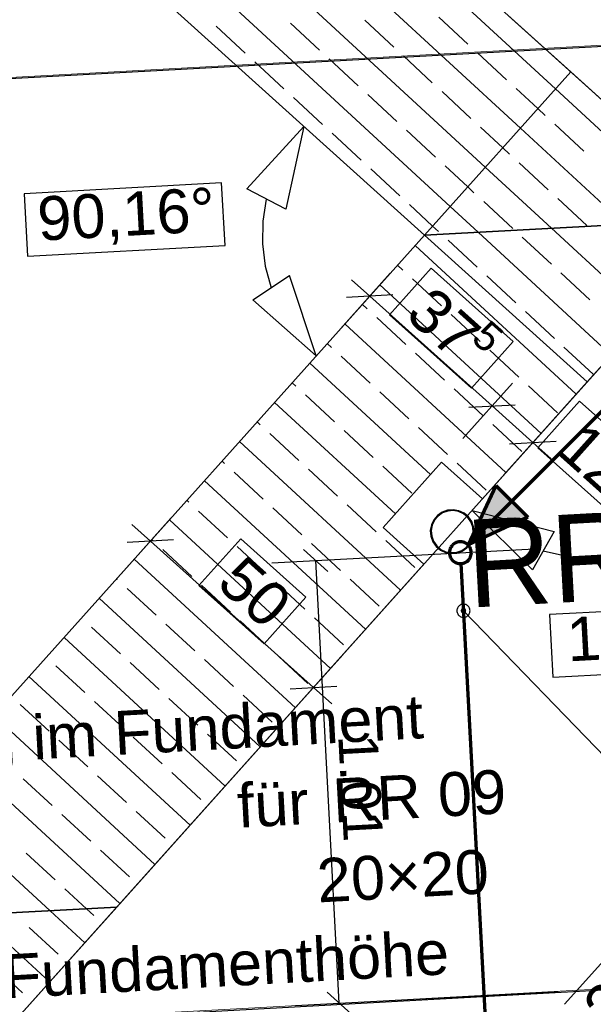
# Model space of a CAD drawing. Extents: x -779 to 790, y -208 to 633.
# Tile 116 of 232: x 170 to 196, y 132 to 177. Entities that reach past the tile are written whole.
import ezdxf
from ezdxf.lldxf.tags import DXFTag

# ---------------------------------------------------------------- set-up
doc = ezdxf.new("R2010")
doc.units = 0
doc.layers.get('0').update_dxf_attribs({"lineweight": 25})
for name, color, linetype, lineweight, true_color in [('01 Allgemein Bemaßung', 7, 'Continuous', 25, 0x848484), ('01AFU Allgemein Bemaßung-A07F5V4RWF', 7, 'Continuous', 25, 0x848484), ('02 Raster Bemaßung', 7, 'Continuous', 25, 0x848484), ('02 Raster Gebäude-A07F5V4QWF', 7, 'Continuous', 25, 0x848484), ('20 Bodenplatte-A07F5V4PWF', 7, 'Continuous', 25, 0x848484), ('20 Fallrohre', 9, 'Continuous', 25, 0x808080), ('20 Fallrohre - Beschriftung', 9, 'Continuous', 25, 0x808080), ('20 Fundament-A07F5V4OWF', 7, 'Continuous', 25, 0x848484), ('20 Magerbeton Bohrungen', 7, 'Continuous', 25, 0x848484), ('S_Mass', 150, 'Continuous', 25, 0x007fff), ('S_Regenwasser_Grundleitung', 7, 'Continuous', 70, 0x0080ff)]:
    doc.layers.add(name, color=color, linetype=linetype, lineweight=lineweight, true_color=true_color)
doc.layers.add('02 Raster Gebäude-A07F5V53WF', color=7, linetype='Continuous', lineweight=13)
doc.styles.get("Standard").update_dxf_attribs({"font": 'arial.ttf'})
tags = doc.linetypes.add('Raster-A07F5V4TWF', pattern=[0.2, 0.1, -0.05, 0, -0.05]).pattern_tags.tags
tags[10:11] = [DXFTag(74, 4), DXFTag(75, 0), DXFTag(340, '0'), DXFTag(46, 1.0), DXFTag(50, 0.0), DXFTag(44, 0.0), DXFTag(45, 0.0)]
tags[8:9] = [DXFTag(74, 4), DXFTag(75, 0), DXFTag(340, '0'), DXFTag(46, 1.0), DXFTag(50, 0.0), DXFTag(44, 0.0), DXFTag(45, 0.0)]
tags[6:7] = [DXFTag(74, 4), DXFTag(75, 0), DXFTag(340, '0'), DXFTag(46, 1.0), DXFTag(50, 0.0), DXFTag(44, 0.0), DXFTag(45, 0.0)]
tags[4:5] = [DXFTag(74, 4), DXFTag(75, 0), DXFTag(340, '0'), DXFTag(46, 1.0), DXFTag(50, 0.0), DXFTag(44, 0.0), DXFTag(45, 0.0)]
tags = doc.linetypes.add('Raster-A07F5V57WF', pattern=[0.2, 0.1, -0.05, 0, -0.05]).pattern_tags.tags
tags[10:11] = [DXFTag(74, 4), DXFTag(75, 0), DXFTag(340, '0'), DXFTag(46, 1.0), DXFTag(50, 0.0), DXFTag(44, 0.0), DXFTag(45, 0.0)]
tags[8:9] = [DXFTag(74, 4), DXFTag(75, 0), DXFTag(340, '0'), DXFTag(46, 1.0), DXFTag(50, 0.0), DXFTag(44, 0.0), DXFTag(45, 0.0)]
tags[6:7] = [DXFTag(74, 4), DXFTag(75, 0), DXFTag(340, '0'), DXFTag(46, 1.0), DXFTag(50, 0.0), DXFTag(44, 0.0), DXFTag(45, 0.0)]
tags[4:5] = [DXFTag(74, 4), DXFTag(75, 0), DXFTag(340, '0'), DXFTag(46, 1.0), DXFTag(50, 0.0), DXFTag(44, 0.0), DXFTag(45, 0.0)]
tags = doc.linetypes.add('Wipeout_Contour-A07F5V4SWF', pattern=[1, 0, -1]).pattern_tags.tags
tags[6:7] = [DXFTag(74, 4), DXFTag(75, 0), DXFTag(340, '0'), DXFTag(46, 1.0), DXFTag(50, 0.0), DXFTag(44, 0.0), DXFTag(45, 0.0)]
tags[4:5] = [DXFTag(74, 4), DXFTag(75, 0), DXFTag(340, '0'), DXFTag(46, 1.0), DXFTag(50, 0.0), DXFTag(44, 0.0), DXFTag(45, 0.0)]

# ---------------------------------------------------------------- blocks, each defined once
blk = doc.blocks.new('Referenz-A07F5V4VWF', base_point=(-401.415, -176.34))
at = {"color": 0, "linetype": 'ByBlock', "lineweight": -2, "ltscale": 12.5}
for p, q in [((194.839, 174.571), (163.017, 203.246)), ((199.316, 170.538), (163.022, 203.242)), ((202.269, 167.876), (163.022, 203.242)), ((159.81, 192.673), (188.164, 167.123)), ((194.839, 174.571), (188.164, 167.123)), ((188.164, 167.123), (194.839, 174.571)), ((202.269, 167.876), (194.839, 174.571)), ((202.269, 167.876), (188.164, 167.123)), ((188.164, 167.123), (202.269, 167.876)), ((190.808, 155.088), (202.269, 167.876)), ((195.594, 160.428), (202.269, 167.876)), ((188.164, 167.123), (159.993, 135.688)), ((188.164, 167.123), (195.594, 160.428)), ((195.594, 160.428), (188.164, 167.123)), ((164.676, 125.928), (196.148, 161.046)), ((190.808, 155.088), (195.594, 160.428)), ((186.276, 153.777), (188.946, 156.757)), ((186.276, 153.777), (188.946, 156.757)), ((188.946, 156.757), (190.808, 155.088)), ((188.946, 156.757), (190.808, 155.088)), ((188.138, 152.109), (186.276, 153.777)), ((188.138, 152.109), (186.276, 153.777)), ((164.676, 125.928), (188.138, 152.109)), ((174.115, 136.461), (188.138, 152.109)), ((159.993, 135.688), (174.115, 136.461)), ((174.115, 136.461), (159.993, 135.688)), ((164.676, 125.928), (174.115, 136.461))]:
    blk.add_line(p, q, dxfattribs=at)
at = {"layer": '01AFU Allgemein Bemaßung-A07F5V4RWF', "color": 0, "lineweight": -2}
for p, q in [((186.602, 165.38), (184.328, 162.843)), ((185.663, 164.332), (184.825, 165.083)), ((186.722, 164.39), (184.604, 164.274)), ((191.249, 159.326), (185.663, 164.332)), ((192.188, 160.374), (189.914, 157.837)), ((190.19, 159.268), (192.308, 159.384)), ((193.111, 157.657), (191.249, 159.326)), ((194.05, 158.705), (191.776, 156.168)), ((192.052, 157.6), (194.17, 157.715)), ((193.949, 156.907), (193.111, 157.657)), ((174.316, 151.67), (176.589, 154.207)), ((174.813, 153.911), (175.651, 153.16)), ((176.71, 153.218), (174.591, 153.102)), ((175.651, 153.16), (183.099, 146.485)), ((182.16, 145.438), (184.434, 147.975)), ((182.039, 146.427), (184.158, 146.543)), ((183.099, 146.485), (183.937, 145.734))]:
    blk.add_line(p, q, dxfattribs=at)
at = {"layer": '01AFU Allgemein Bemaßung-A07F5V4RWF', "color": 0, "linetype": 'Wipeout_Contour-A07F5V4SWF', "lineweight": -2, "ltscale": 1.625}
for p, q in [((188.475, 165.611), (186.568, 163.483)), ((192.213, 162.261), (188.475, 165.611)), ((186.568, 163.483), (190.306, 160.133)), ((190.306, 160.133), (192.213, 162.261)), ((195.239, 159.55), (193.331, 157.422)), ((198.977, 156.199), (195.239, 159.55)), ((193.331, 157.422), (197.07, 154.071)), ((179.778, 153.26), (177.871, 151.132)), ((182.747, 150.599), (179.778, 153.26)), ((177.871, 151.132), (180.84, 148.471)), ((180.84, 148.471), (182.747, 150.599)), ((199.47, 137.512), (194.554, 132.025))]:
    blk.add_line(p, q, dxfattribs=at)
at = {"layer": '02 Raster Bemaßung', "color": 0, "lineweight": -2}
for p, q in [((182.664, 172.08), (180.057, 169.227)), ((182.664, 172.08), (181.833, 168.306)), ((181.833, 168.306), (180.057, 169.227)), ((180.945, 168.767), (180.787, 167.754)), ((180.787, 167.754), (180.771, 166.729)), ((180.771, 166.729), (180.896, 165.711)), ((180.896, 165.711), (181.161, 164.721)), ((180.327, 164.168), (181.995, 165.273)), ((183.223, 161.609), (181.995, 165.273)), ((183.223, 161.609), (180.327, 164.168)), ((190.336, 154.561), (194.077, 153.594)), ((190.336, 154.561), (193.092, 151.853)), ((194.077, 153.594), (193.092, 151.853)), ((193.585, 152.723), (194.733, 152.453)), ((194.733, 152.453), (195.908, 152.341))]:
    blk.add_line(p, q, dxfattribs=at)
at = {"layer": '02 Raster Bemaßung', "color": 0, "linetype": 'Wipeout_Contour-A07F5V4SWF', "lineweight": -2, "ltscale": 1.625}
for p, q in [((178.903, 169.505), (169.888, 169.012)), ((179.059, 166.652), (178.903, 169.505)), ((169.888, 169.012), (170.044, 166.159)), ((170.044, 166.159), (179.059, 166.652)), ((204.446, 150.384), (193.868, 149.805)), ((193.868, 149.805), (194.024, 146.952)), ((194.024, 146.952), (204.602, 147.531))]:
    blk.add_line(p, q, dxfattribs=at)
at = {"layer": '02 Raster Gebäude-A07F5V4QWF', "color": 0, "linetype": 'Raster-A07F5V4TWF', "lineweight": -2, "ltscale": 187.5}
for p, q in [((451.144, 189.676), (-78.952, 160.671)), ((448.25, 146.453), (-76.602, 117.734))]:
    blk.add_line(p, q, dxfattribs=at)
at = {"layer": '20 Bodenplatte-A07F5V4PWF', "color": 0, "lineweight": -2}
for p, q in [((202.269, 167.876), (163.022, 203.242)), ((190.808, 155.088), (202.269, 167.876)), ((186.276, 153.777), (188.946, 156.757)), ((188.946, 156.757), (190.808, 155.088)), ((188.138, 152.109), (186.276, 153.777)), ((164.676, 125.928), (188.138, 152.109))]:
    blk.add_line(p, q, dxfattribs=at)
at = {"layer": '20 Fundament-A07F5V4OWF', "color": 0, "lineweight": -2}
for p, q in [((202.269, 167.876), (163.017, 203.246)), ((194.142, 173.793), (162.838, 202.659)), ((192.539, 172.005), (162.065, 200.107)), ((190.937, 170.218), (161.291, 197.555)), ((189.335, 168.43), (160.517, 195.004)), ((159.81, 192.673), (188.164, 167.123)), ((190.15, 175.842), (188.826, 177.062)), ((179.974, 175.429), (178.651, 176.65)), ((183.366, 175.567), (182.043, 176.787)), ((186.758, 175.704), (185.434, 176.925)), ((188.522, 174.077), (187.199, 175.297)), ((191.914, 174.214), (190.591, 175.435)), ((181.739, 173.802), (180.416, 175.023)), ((185.131, 173.94), (183.807, 175.16)), ((186.895, 172.312), (185.572, 173.533)), ((190.287, 172.45), (188.964, 173.67)), ((193.341, 172.899), (192.355, 173.808)), ((200.652, 167.79), (194.142, 173.793)), ((183.504, 172.175), (182.18, 173.395)), ((193.679, 172.587), (193.341, 172.899)), ((195.443, 170.96), (194.12, 172.18)), ((185.268, 170.548), (183.945, 171.768)), ((188.66, 170.685), (187.336, 171.906)), ((191.738, 171.111), (190.728, 172.043)), ((197.304, 167.611), (192.539, 172.005)), ((192.052, 170.823), (191.738, 171.111)), ((190.136, 169.324), (189.101, 170.278)), ((193.816, 169.195), (192.493, 170.416)), ((187.033, 168.921), (185.709, 170.141)), ((193.957, 167.433), (190.937, 170.218)), ((190.424, 169.058), (190.136, 169.324)), ((188.534, 167.536), (187.474, 168.514)), ((192.189, 167.431), (190.866, 168.651)), ((195.581, 167.568), (194.257, 168.789)), ((190.61, 167.254), (189.335, 168.43)), ((202.269, 167.876), (195.594, 160.428)), ((188.797, 167.293), (188.534, 167.536)), ((196.688, 161.649), (190.61, 167.254)), ((198.291, 163.437), (193.957, 167.433)), ((188.164, 167.123), (159.993, 135.688)), ((190.562, 165.666), (189.238, 166.887)), ((193.954, 165.804), (192.63, 167.024)), ((195.086, 159.862), (187.733, 166.642)), ((187.17, 165.529), (186.932, 165.748)), ((195.718, 164.176), (194.395, 165.397)), ((188.935, 163.902), (187.611, 165.122)), ((192.326, 164.039), (191.003, 165.259)), ((193.484, 158.074), (186.131, 164.854)), ((185.543, 163.764), (185.33, 163.961)), ((194.091, 162.412), (192.768, 163.632)), ((187.308, 162.137), (185.984, 163.357)), ((190.699, 162.274), (189.376, 163.495)), ((191.882, 156.286), (184.529, 163.067)), ((183.916, 162), (183.728, 162.173)), ((192.464, 160.647), (191.14, 161.868)), ((195.856, 160.785), (194.532, 162.005)), ((185.68, 160.372), (184.357, 161.593)), ((189.072, 160.51), (187.749, 161.73)), ((188.442, 156.194), (182.927, 161.279)), ((182.289, 160.235), (182.126, 160.385)), ((190.808, 155.088), (195.594, 160.428)), ((187.445, 158.745), (186.122, 159.966)), ((190.837, 158.883), (189.513, 160.103)), ((194.229, 159.02), (192.905, 160.24)), ((186.84, 154.406), (181.325, 159.491)), ((184.053, 158.608), (182.73, 159.828)), ((180.661, 158.47), (180.524, 158.597)), ((185.818, 156.981), (184.494, 158.201)), ((189.21, 157.118), (187.886, 158.338)), ((192.601, 157.256), (191.278, 158.476)), ((187.076, 150.923), (179.723, 157.704)), ((182.426, 156.843), (181.103, 158.064)), ((179.034, 156.706), (178.922, 156.81)), ((184.191, 155.216), (182.867, 156.436)), ((187.582, 155.354), (186.259, 156.574)), ((186.276, 153.777), (188.946, 156.757)), ((188.946, 156.757), (190.808, 155.088)), ((190.974, 155.491), (189.651, 156.711)), ((185.474, 149.135), (178.12, 155.916)), ((180.799, 155.079), (179.475, 156.299)), ((177.407, 154.941), (177.319, 155.022)), ((182.563, 153.452), (181.24, 154.672)), ((185.955, 153.589), (184.632, 154.809)), ((183.872, 147.348), (176.518, 154.128)), ((179.172, 153.314), (177.848, 154.534)), ((188.138, 152.109), (186.276, 153.777)), ((175.78, 153.177), (175.717, 153.234)), ((177.544, 151.549), (176.221, 152.77)), ((180.936, 151.687), (179.613, 152.907)), ((184.328, 151.824), (183.005, 153.045)), ((187.72, 151.962), (186.396, 153.182)), ((182.269, 145.56), (174.916, 152.341)), ((164.676, 125.928), (188.138, 152.109)), ((174.153, 151.412), (174.115, 151.447)), ((186.093, 150.197), (184.769, 151.418)), ((175.917, 149.785), (174.594, 151.005)), ((179.309, 149.922), (177.986, 151.143)), ((182.701, 150.06), (181.377, 151.28)), ((180.667, 143.772), (173.314, 150.553)), ((172.526, 149.647), (172.513, 149.659)), ((184.465, 148.433), (183.142, 149.653)), ((174.29, 148.02), (172.967, 149.241)), ((177.682, 148.158), (176.358, 149.378)), ((181.074, 148.295), (179.75, 149.516)), ((179.065, 141.985), (171.712, 148.765)), ((182.838, 146.668), (181.515, 147.888)), ((172.663, 146.256), (171.339, 147.476)), ((176.055, 146.393), (174.731, 147.614)), ((179.446, 146.531), (178.123, 147.751)), ((177.463, 140.197), (170.11, 146.977)), ((181.211, 144.903), (179.888, 146.124)), ((171.036, 144.491), (169.712, 145.712)), ((174.428, 144.629), (173.104, 145.849)), ((177.819, 144.766), (176.496, 145.986)), ((175.861, 138.409), (168.508, 145.19)), ((176.192, 143.001), (174.869, 144.222)), ((179.584, 143.139), (178.26, 144.359)), ((172.8, 142.864), (171.477, 144.084)), ((174.259, 136.621), (166.906, 143.402)), ((174.565, 141.237), (173.242, 142.457)), ((177.957, 141.374), (176.633, 142.595)), ((171.173, 141.099), (169.85, 142.32)), ((171.072, 136.295), (165.304, 141.614)), ((172.938, 139.472), (171.614, 140.693)), ((176.33, 139.61), (175.006, 140.83)), ((171.311, 137.708), (169.987, 138.928)), ((174.702, 137.845), (173.379, 139.065)), ((172.744, 136.386), (171.752, 137.301)), ((172.657, 134.834), (171.072, 136.295)), ((173.075, 136.08), (172.744, 136.386)), ((171.055, 133.046), (167.73, 136.112)), ((171.448, 134.316), (170.125, 135.536)), ((169.821, 132.551), (168.497, 133.772))]:
    blk.add_line(p, q, dxfattribs=at)
at = {"layer": '20 Magerbeton Bohrungen', "color": 0, "lineweight": -2}
for p, q in [((199.316, 170.538), (163.022, 203.242)), ((164.676, 125.928), (196.148, 161.046))]:
    blk.add_line(p, q, dxfattribs=at)
at = {"layer": '01 Allgemein Bemaßung', "color": 0, "linetype": 'ByBlock', "lineweight": -2, "ltscale": 0.21125, "char_height": 2.00026, "attachment_point": 1, "rotation": 3.132}
for s, insert in [('{\\fArial;Aussparrung im Fundament}', (153.626, 144.284)), ('{\\fArial;RR 09}', (183.92, 142.315)), ('{\\fArial;für}', (179.56, 142.077)), ('{\\fArial;20×20}', (183.201, 138.668)), ('{\\fArial;H = Fundamenthöhe}', (163.708, 134.008))]:
    blk.add_mtext(s, dxfattribs=dict(at, insert=insert))
at = {"layer": '01AFU Allgemein Bemaßung-A07F5V4RWF', "color": 0, "linetype": 'ByBlock', "lineweight": -2, "ltscale": 1.625, "attachment_point": 1}
for s, insert, char_height, rotation in [('{\\fArial;37}', (188.561, 164.891), 2.00026, 318.1338), ('{\\fArial;5}', (191.119, 163.324), 1.32017, 318.1338), ('{\\fArial;12}', (195.465, 158.705), 2.00026, 318.1338), ('{\\fArial;50}', (179.942, 152.626), 2.00026, 318.1338), ('{\\fArial;2,81}', (195.249, 132.08), 2.00026, 48.1338)]:
    blk.add_mtext(s, dxfattribs=dict(at, insert=insert, char_height=char_height, rotation=rotation))
at = {"layer": '02 Raster Bemaßung', "color": 0, "linetype": 'ByBlock', "lineweight": -2, "ltscale": 1.625, "char_height": 2.00026, "attachment_point": 1, "rotation": 3.132}
for s, insert in [('{\\fArial;90,16°}', (170.442, 168.863)), ('{\\fArial;111,65°}', (194.61, 149.667))]:
    blk.add_mtext(s, dxfattribs=dict(at, insert=insert))
blk = doc.blocks.new('Referenz-A07F5V59WF', base_point=(-759.499, -206.186))
at = {"layer": '02 Raster Gebäude-A07F5V53WF', "color": 0, "linetype": 'Raster-A07F5V57WF', "ltscale": 117.000008}
for p, q in [((451.033, 189.73), (-288.356, 149.263)), ((448.141, 146.515), (-286.611, 106.301))]:
    blk.add_line(p, q, dxfattribs=at)
at = {"layer": '20 Fallrohre', "color": 0, "linetype": 'Continuous', "lineweight": -2, "ltscale": 225.000015}
for p, q in [((189.216, 154.569), (188.97, 154.48)), ((189.476, 154.591), (189.216, 154.569)), ((189.474, 154.551), (189.224, 154.53)), ((189.721, 154.507), (189.474, 154.551)), ((189.733, 154.545), (189.476, 154.591)), ((189.969, 154.434), (189.733, 154.545)), ((188.588, 154.132), (188.477, 153.896)), ((188.621, 154.11), (188.515, 153.884)), ((188.756, 154.331), (188.588, 154.132)), ((188.783, 154.302), (188.621, 154.11)), ((188.97, 154.48), (188.756, 154.331)), ((188.989, 154.445), (188.783, 154.302)), ((189.224, 154.53), (188.989, 154.445)), ((189.948, 154.4), (189.721, 154.507)), ((190.139, 154.238), (189.948, 154.4)), ((190.169, 154.265), (189.969, 154.434)), ((190.282, 154.033), (190.139, 154.238)), ((190.318, 154.051), (190.169, 154.265)), ((188.477, 153.896), (188.43, 153.639)), ((188.515, 153.884), (188.47, 153.637)), ((190.367, 153.797), (190.282, 154.033)), ((190.406, 153.805), (190.318, 154.051)), ((190.388, 153.547), (190.367, 153.797)), ((190.428, 153.545), (190.406, 153.805)), ((188.43, 153.639), (188.452, 153.379)), ((188.452, 153.379), (188.541, 153.133)), ((188.47, 153.637), (188.492, 153.387)), ((188.492, 153.387), (188.576, 153.151)), ((190.237, 153.074), (190.344, 153.301)), ((190.271, 153.052), (190.382, 153.288)), ((190.344, 153.301), (190.388, 153.547)), ((190.382, 153.288), (190.428, 153.545)), ((188.541, 153.133), (188.69, 152.919)), ((188.576, 153.151), (188.72, 152.946)), ((188.69, 152.919), (188.889, 152.75)), ((188.72, 152.946), (188.911, 152.784)), ((188.889, 152.75), (189.126, 152.639)), ((188.911, 152.784), (189.138, 152.677)), ((189.87, 152.739), (190.076, 152.882)), ((189.888, 152.704), (190.103, 152.853)), ((190.076, 152.882), (190.237, 153.074)), ((190.103, 152.853), (190.271, 153.052)), ((189.126, 152.639), (189.383, 152.593)), ((189.138, 152.677), (189.384, 152.633)), ((189.383, 152.593), (189.643, 152.615)), ((189.384, 152.633), (189.634, 152.654)), ((189.634, 152.654), (189.87, 152.739)), ((189.643, 152.615), (189.888, 152.704))]:
    blk.add_line(p, q, dxfattribs=at)
for points in [[(189.128, 154.541), (189.115, 154.541), (189.128, 154.544)], [(189.267, 154.544), (189.128, 154.544), (189.267, 154.579)], [(189.267, 154.538), (189.128, 154.538), (189.128, 154.544)], [(189.267, 154.538), (189.267, 154.544), (189.128, 154.544)], [(189.274, 154.539), (189.267, 154.539), (189.267, 154.579)], [(189.274, 154.539), (189.274, 154.579), (189.267, 154.579)], [(189.274, 154.579), (189.267, 154.579), (189.274, 154.579)], [(189.424, 154.579), (189.274, 154.579), (189.424, 154.592)], [(189.424, 154.552), (189.274, 154.552), (189.274, 154.579)], [(189.424, 154.552), (189.424, 154.579), (189.274, 154.579)], [(189.274, 154.539), (189.424, 154.552), (189.274, 154.552)], [(189.424, 154.552), (189.424, 154.552), (189.424, 154.592)], [(189.424, 154.552), (189.424, 154.592), (189.424, 154.592)], [(189.424, 154.592), (189.424, 154.592), (189.424, 154.592)], [(189.542, 154.552), (189.424, 154.552), (189.424, 154.592)], [(189.574, 154.581), (189.456, 154.581), (189.424, 154.592)], [(189.424, 154.552), (189.424, 154.552), (189.424, 154.552)], [(189.574, 154.541), (189.542, 154.552), (189.424, 154.552)], [(189.574, 154.541), (189.574, 154.581), (189.456, 154.581)], [(189.58, 154.541), (189.574, 154.541), (189.574, 154.581)], [(189.58, 154.54), (189.58, 154.581), (189.574, 154.581)], [(189.58, 154.581), (189.574, 154.581), (189.574, 154.581)], [(189.658, 154.54), (189.58, 154.54), (189.58, 154.581)], [(189.721, 154.548), (189.643, 154.548), (189.58, 154.581)], [(189.721, 154.507), (189.721, 154.548), (189.643, 154.548)], [(189.732, 154.507), (189.721, 154.507), (189.721, 154.548)], [(189.733, 154.545), (189.722, 154.545), (189.721, 154.548)], [(189.733, 154.502), (189.733, 154.545), (189.722, 154.545)], [(189.791, 154.502), (189.733, 154.502), (189.733, 154.545)], [(189.86, 154.493), (189.803, 154.493), (189.733, 154.545)], [(188.572, 154.041), (188.536, 154.041), (188.572, 154.1)], [(188.617, 154.1), (188.572, 154.1), (188.617, 154.175)], [(188.617, 154.098), (188.572, 154.098), (188.572, 154.1)], [(188.617, 154.098), (188.617, 154.1), (188.572, 154.1)], [(188.572, 154.023), (188.617, 154.098), (188.572, 154.098)], [(188.65, 154.175), (188.617, 154.175), (188.65, 154.214)], [(188.65, 154.152), (188.617, 154.152), (188.617, 154.175)], [(188.65, 154.152), (188.65, 154.175), (188.617, 154.175)], [(188.617, 154.098), (188.65, 154.152), (188.617, 154.152)], [(188.702, 154.214), (188.65, 154.214), (188.718, 154.233)], [(188.65, 154.214), (188.718, 154.233), (188.666, 154.233)], [(188.65, 154.152), (188.702, 154.214), (188.65, 154.214)], [(188.718, 154.233), (188.666, 154.233), (188.718, 154.295)], [(188.747, 154.295), (188.718, 154.295), (188.747, 154.32)], [(188.747, 154.267), (188.718, 154.267), (188.718, 154.295)], [(188.747, 154.267), (188.747, 154.295), (188.718, 154.295)], [(188.718, 154.233), (188.747, 154.267), (188.718, 154.267)], [(188.808, 154.32), (188.747, 154.32), (188.837, 154.345)], [(188.747, 154.32), (188.837, 154.345), (188.776, 154.345)], [(188.747, 154.267), (188.808, 154.32), (188.747, 154.32)], [(188.837, 154.345), (188.776, 154.345), (188.837, 154.398)], [(188.861, 154.398), (188.837, 154.398), (188.861, 154.412)], [(188.861, 154.366), (188.837, 154.366), (188.837, 154.398)], [(188.861, 154.366), (188.861, 154.398), (188.837, 154.398)], [(188.837, 154.345), (188.861, 154.366), (188.837, 154.366)], [(188.936, 154.412), (188.861, 154.412), (188.97, 154.434)], [(188.861, 154.412), (188.97, 154.434), (188.895, 154.434)], [(188.861, 154.366), (188.936, 154.412), (188.861, 154.412)], [(188.97, 154.434), (188.895, 154.434), (188.97, 154.48)], [(188.989, 154.48), (188.97, 154.48), (188.989, 154.488)], [(188.989, 154.445), (188.97, 154.445), (188.97, 154.48)], [(188.989, 154.445), (188.989, 154.48), (188.97, 154.48)], [(188.97, 154.434), (188.989, 154.445), (188.97, 154.445)], [(189.092, 154.488), (188.989, 154.488), (189.115, 154.498)], [(188.989, 154.488), (189.115, 154.498), (189.012, 154.498)], [(188.989, 154.445), (189.092, 154.488), (188.989, 154.488)], [(189.115, 154.498), (189.012, 154.498), (189.115, 154.541)], [(189.128, 154.503), (189.115, 154.503), (189.115, 154.541)], [(189.128, 154.503), (189.128, 154.541), (189.115, 154.541)], [(189.115, 154.498), (189.128, 154.503), (189.115, 154.503)], [(189.128, 154.503), (189.267, 154.538), (189.128, 154.538)], [(189.267, 154.538), (189.274, 154.539), (189.267, 154.539)], [(189.58, 154.54), (189.58, 154.541), (189.574, 154.541)], [(189.721, 154.507), (189.658, 154.54), (189.58, 154.54)], [(189.733, 154.502), (189.732, 154.507), (189.721, 154.507)], [(189.86, 154.45), (189.791, 154.502), (189.733, 154.502)], [(189.86, 154.45), (189.86, 154.493), (189.803, 154.493)], [(189.875, 154.45), (189.86, 154.45), (189.86, 154.493)], [(189.878, 154.486), (189.863, 154.486), (189.86, 154.493)], [(189.878, 154.439), (189.875, 154.45), (189.86, 154.45)], [(189.878, 154.439), (189.878, 154.486), (189.863, 154.486)], [(189.924, 154.439), (189.878, 154.439), (189.878, 154.486)], [(189.989, 154.418), (189.944, 154.418), (189.878, 154.486)], [(189.989, 154.372), (189.924, 154.439), (189.878, 154.439)], [(189.989, 154.372), (189.989, 154.418), (189.944, 154.418)], [(190.006, 154.372), (189.989, 154.372), (189.989, 154.418)], [(190.013, 154.404), (189.994, 154.404), (189.989, 154.418)], [(190.013, 154.352), (190.006, 154.372), (189.989, 154.372)], [(190.013, 154.352), (190.013, 154.404), (189.994, 154.404)], [(190.049, 154.352), (190.013, 154.352), (190.013, 154.404)], [(190.104, 154.327), (190.067, 154.327), (190.013, 154.404)], [(190.104, 154.275), (190.049, 154.352), (190.013, 154.352)], [(190.104, 154.275), (190.104, 154.327), (190.067, 154.327)], [(190.122, 154.275), (190.104, 154.275), (190.104, 154.327)], [(190.132, 154.303), (190.112, 154.303), (190.104, 154.327)], [(190.132, 154.242), (190.122, 154.275), (190.104, 154.275)], [(190.132, 154.242), (190.132, 154.303), (190.112, 154.303)], [(190.163, 154.242), (190.132, 154.242), (190.132, 154.303)], [(190.203, 154.222), (190.173, 154.222), (190.132, 154.303)], [(190.203, 154.161), (190.163, 154.242), (190.132, 154.242)], [(190.203, 154.161), (190.203, 154.222), (190.173, 154.222)], [(190.22, 154.161), (190.203, 154.161), (190.203, 154.222)], [(190.235, 154.184), (190.213, 154.184), (190.203, 154.222)], [(190.235, 154.109), (190.22, 154.161), (190.203, 154.161)], [(190.235, 154.109), (190.235, 154.184), (190.213, 154.184)], [(190.259, 154.109), (190.235, 154.109), (190.235, 154.184)], [(190.282, 154.108), (190.259, 154.108), (190.235, 154.184)], [(190.282, 154.033), (190.259, 154.109), (190.235, 154.109)], [(190.282, 154.033), (190.282, 154.108), (190.259, 154.108)], [(190.299, 154.033), (190.282, 154.033), (190.282, 154.108)], [(190.318, 154.051), (190.295, 154.051), (190.282, 154.108)], [(188.441, 153.586), (188.429, 153.586), (188.441, 153.743)], [(188.443, 153.743), (188.441, 153.743), (188.443, 153.75)], [(188.442, 153.451), (188.441, 153.451), (188.441, 153.743)], [(188.443, 153.43), (188.443, 153.743), (188.441, 153.743)], [(188.469, 153.75), (188.443, 153.75), (188.469, 153.865)], [(188.463, 153.43), (188.443, 153.43), (188.443, 153.75)], [(188.469, 153.321), (188.469, 153.75), (188.443, 153.75)], [(188.477, 153.865), (188.469, 153.865), (188.477, 153.896)], [(188.477, 153.685), (188.469, 153.685), (188.469, 153.865)], [(188.477, 153.685), (188.477, 153.865), (188.469, 153.865)], [(188.469, 153.587), (188.477, 153.685), (188.469, 153.685)], [(188.48, 153.896), (188.477, 153.896), (188.48, 153.905)], [(188.48, 153.737), (188.477, 153.737), (188.477, 153.896)], [(188.48, 153.737), (188.48, 153.896), (188.477, 153.896)], [(188.477, 153.685), (188.48, 153.737), (188.477, 153.737)], [(188.515, 153.905), (188.48, 153.905), (188.515, 153.989)], [(188.515, 153.884), (188.48, 153.884), (188.48, 153.905)], [(188.515, 153.884), (188.515, 153.905), (188.48, 153.905)], [(188.48, 153.737), (188.515, 153.884), (188.48, 153.884)], [(188.536, 153.989), (188.515, 153.989), (188.536, 154.041)], [(188.536, 153.935), (188.515, 153.935), (188.515, 153.989)], [(188.536, 153.935), (188.536, 153.989), (188.515, 153.989)], [(188.515, 153.884), (188.536, 153.935), (188.515, 153.935)], [(188.572, 154.023), (188.536, 154.023), (188.536, 154.041)], [(188.572, 154.023), (188.572, 154.041), (188.536, 154.041)], [(188.536, 153.935), (188.572, 154.023), (188.536, 154.023)], [(190.318, 153.948), (190.299, 154.033), (190.282, 154.033)], [(190.318, 153.948), (190.318, 154.051), (190.295, 154.051)], [(190.333, 153.948), (190.318, 153.948), (190.318, 154.051)], [(190.341, 153.997), (190.326, 153.997), (190.318, 154.051)], [(190.341, 153.894), (190.333, 153.948), (190.318, 153.948)], [(190.341, 153.894), (190.341, 153.997), (190.326, 153.997)], [(190.355, 153.894), (190.341, 153.894), (190.341, 153.997)], [(190.377, 153.911), (190.353, 153.911), (190.341, 153.997)], [(190.377, 153.748), (190.355, 153.894), (190.341, 153.894)], [(190.377, 153.748), (190.377, 153.911), (190.353, 153.911)], [(190.378, 153.748), (190.377, 153.748), (190.377, 153.911)], [(190.379, 153.906), (190.377, 153.906), (190.377, 153.911)], [(190.379, 153.724), (190.379, 153.906), (190.377, 153.906)], [(190.379, 153.724), (190.378, 153.748), (190.377, 153.748)], [(190.385, 153.724), (190.379, 153.724), (190.379, 153.906)], [(190.389, 153.863), (190.38, 153.863), (190.379, 153.906)], [(190.389, 153.597), (190.385, 153.724), (190.379, 153.724)], [(190.389, 153.597), (190.389, 153.863), (190.38, 153.863)], [(190.416, 153.434), (190.389, 153.434), (190.389, 153.863)], [(190.416, 153.754), (190.396, 153.754), (190.389, 153.863)], [(190.416, 153.434), (190.416, 153.754), (190.396, 153.754)], [(190.418, 153.441), (190.416, 153.441), (190.416, 153.754)], [(190.418, 153.733), (190.416, 153.733), (190.416, 153.754)], [(190.418, 153.441), (190.418, 153.733), (190.416, 153.733)], [(190.429, 153.598), (190.418, 153.598), (190.418, 153.733)], [(188.441, 153.451), (188.441, 153.586), (188.429, 153.586)], [(188.443, 153.43), (188.442, 153.451), (188.441, 153.451)], [(188.469, 153.321), (188.463, 153.43), (188.443, 153.43)], [(188.479, 153.321), (188.469, 153.321), (188.469, 153.587)], [(188.48, 153.46), (188.474, 153.46), (188.469, 153.587)], [(188.48, 153.278), (188.479, 153.321), (188.469, 153.321)], [(188.48, 153.278), (188.48, 153.46), (188.474, 153.46)], [(188.482, 153.278), (188.48, 153.278), (188.48, 153.46)], [(188.482, 153.437), (188.48, 153.437), (188.48, 153.46)], [(188.482, 153.273), (188.482, 153.437), (188.48, 153.437)], [(188.482, 153.273), (188.482, 153.278), (188.48, 153.278)], [(188.506, 153.273), (188.482, 153.273), (188.482, 153.437)], [(188.518, 153.29), (188.503, 153.29), (188.482, 153.437)], [(188.518, 153.188), (188.506, 153.273), (188.482, 153.273)], [(188.518, 153.188), (188.518, 153.29), (188.503, 153.29)], [(188.533, 153.188), (188.518, 153.188), (188.518, 153.29)], [(188.541, 153.236), (188.526, 153.236), (188.518, 153.29)], [(188.541, 153.133), (188.541, 153.236), (188.526, 153.236)], [(188.564, 153.133), (188.541, 153.133), (188.541, 153.236)], [(188.576, 153.151), (188.56, 153.151), (188.541, 153.236)], [(190.323, 153.161), (190.287, 153.161), (190.323, 153.249)], [(190.344, 153.249), (190.323, 153.249), (190.344, 153.301)], [(190.344, 153.195), (190.323, 153.195), (190.323, 153.249)], [(190.344, 153.195), (190.344, 153.249), (190.323, 153.249)], [(190.378, 153.301), (190.344, 153.301), (190.378, 153.447)], [(190.378, 153.279), (190.344, 153.279), (190.344, 153.301)], [(190.378, 153.279), (190.378, 153.301), (190.344, 153.301)], [(190.344, 153.195), (190.378, 153.279), (190.344, 153.279)], [(190.382, 153.447), (190.378, 153.447), (190.382, 153.499)], [(190.382, 153.288), (190.378, 153.288), (190.378, 153.447)], [(190.382, 153.288), (190.382, 153.447), (190.378, 153.447)], [(190.378, 153.279), (190.382, 153.288), (190.378, 153.288)], [(190.389, 153.499), (190.382, 153.499), (190.389, 153.597)], [(190.389, 153.319), (190.382, 153.319), (190.382, 153.499)], [(190.389, 153.319), (190.389, 153.499), (190.382, 153.499)], [(190.382, 153.288), (190.389, 153.319), (190.382, 153.319)], [(190.389, 153.319), (190.416, 153.434), (190.389, 153.434)], [(190.416, 153.434), (190.418, 153.441), (190.416, 153.441)], [(190.418, 153.441), (190.429, 153.598), (190.418, 153.598)], [(188.541, 153.133), (188.533, 153.188), (188.518, 153.188)], [(188.576, 153.076), (188.564, 153.133), (188.541, 153.133)], [(188.576, 153.076), (188.576, 153.151), (188.56, 153.151)], [(188.6, 153.076), (188.576, 153.076), (188.576, 153.151)], [(188.624, 153.075), (188.6, 153.075), (188.576, 153.151)], [(188.624, 153), (188.6, 153.076), (188.576, 153.076)], [(188.624, 153), (188.624, 153.075), (188.6, 153.075)], [(188.645, 153), (188.624, 153), (188.624, 153.075)], [(188.656, 153.024), (188.639, 153.024), (188.624, 153.075)], [(188.656, 152.963), (188.645, 153), (188.624, 153)], [(188.656, 152.963), (188.656, 153.024), (188.639, 153.024)], [(188.686, 152.963), (188.656, 152.963), (188.656, 153.024)], [(188.726, 152.942), (188.696, 152.942), (188.656, 153.024)], [(188.726, 152.881), (188.686, 152.963), (188.656, 152.963)], [(188.726, 152.881), (188.726, 152.942), (188.696, 152.942)], [(188.746, 152.881), (188.726, 152.881), (188.726, 152.942)], [(188.754, 152.91), (188.737, 152.91), (188.726, 152.942)], [(188.754, 152.857), (188.746, 152.881), (188.726, 152.881)], [(188.754, 152.857), (188.754, 152.91), (188.737, 152.91)], [(188.791, 152.857), (188.754, 152.857), (188.754, 152.91)], [(188.846, 152.832), (188.809, 152.832), (188.754, 152.91)], [(188.846, 152.78), (188.791, 152.857), (188.754, 152.857)], [(188.846, 152.78), (188.846, 152.832), (188.809, 152.832)], [(188.865, 152.78), (188.846, 152.78), (188.846, 152.832)], [(188.869, 152.812), (188.853, 152.812), (188.846, 152.832)], [(188.869, 152.766), (188.865, 152.78), (188.846, 152.78)], [(188.869, 152.766), (188.869, 152.812), (188.853, 152.812)], [(188.915, 152.766), (188.869, 152.766), (188.869, 152.812)], [(188.98, 152.745), (188.935, 152.745), (188.869, 152.812)], [(188.98, 152.699), (188.915, 152.766), (188.869, 152.766)], [(189.888, 152.739), (189.87, 152.739), (189.888, 152.751)], [(189.964, 152.751), (189.888, 152.751), (189.998, 152.772)], [(189.888, 152.751), (189.998, 152.772), (189.922, 152.772)], [(189.888, 152.704), (189.964, 152.751), (189.888, 152.751)], [(189.998, 152.772), (189.922, 152.772), (189.998, 152.819)], [(190.022, 152.819), (189.998, 152.819), (190.022, 152.839)], [(190.022, 152.786), (189.998, 152.786), (189.998, 152.819)], [(190.022, 152.786), (190.022, 152.819), (189.998, 152.819)], [(189.998, 152.772), (190.022, 152.786), (189.998, 152.786)], [(190.083, 152.839), (190.022, 152.839), (190.112, 152.864)], [(190.022, 152.839), (190.112, 152.864), (190.051, 152.864)], [(190.022, 152.786), (190.083, 152.839), (190.022, 152.839)], [(190.112, 152.864), (190.051, 152.864), (190.112, 152.917)], [(190.14, 152.917), (190.112, 152.917), (190.14, 152.951)], [(190.14, 152.889), (190.112, 152.889), (190.112, 152.917)], [(190.14, 152.889), (190.14, 152.917), (190.112, 152.917)], [(190.112, 152.864), (190.14, 152.889), (190.112, 152.889)], [(190.193, 152.951), (190.14, 152.951), (190.209, 152.97)], [(190.14, 152.951), (190.209, 152.97), (190.157, 152.97)], [(190.14, 152.889), (190.193, 152.951), (190.14, 152.951)], [(190.209, 152.97), (190.157, 152.97), (190.209, 153.032)], [(190.242, 153.032), (190.209, 153.032), (190.242, 153.086)], [(190.242, 153.009), (190.209, 153.009), (190.209, 153.032)], [(190.242, 153.009), (190.242, 153.032), (190.209, 153.032)], [(190.209, 152.97), (190.242, 153.009), (190.209, 153.009)], [(190.287, 153.086), (190.242, 153.086), (190.287, 153.161)], [(190.287, 153.084), (190.242, 153.084), (190.242, 153.086)], [(190.287, 153.084), (190.287, 153.086), (190.242, 153.086)], [(190.242, 153.009), (190.287, 153.084), (190.242, 153.084)], [(190.323, 153.143), (190.287, 153.143), (190.287, 153.161)], [(190.323, 153.143), (190.323, 153.161), (190.287, 153.161)], [(190.287, 153.084), (190.323, 153.143), (190.287, 153.143)], [(190.323, 153.143), (190.344, 153.195), (190.323, 153.195)], [(188.98, 152.699), (188.98, 152.745), (188.935, 152.745)], [(188.996, 152.699), (188.98, 152.699), (188.98, 152.745)], [(188.998, 152.734), (188.984, 152.734), (188.98, 152.745)], [(188.998, 152.691), (188.996, 152.699), (188.98, 152.699)], [(188.998, 152.691), (188.998, 152.734), (188.984, 152.734)], [(189.056, 152.691), (188.998, 152.691), (188.998, 152.734)], [(189.126, 152.682), (189.068, 152.682), (188.998, 152.734)], [(189.126, 152.639), (189.056, 152.691), (188.998, 152.691)], [(189.126, 152.639), (189.126, 152.682), (189.068, 152.682)], [(189.137, 152.639), (189.126, 152.639), (189.126, 152.682)], [(189.138, 152.677), (189.127, 152.677), (189.126, 152.682)], [(189.138, 152.637), (189.137, 152.639), (189.126, 152.639)], [(189.138, 152.637), (189.138, 152.677), (189.127, 152.677)], [(189.216, 152.637), (189.138, 152.637), (189.138, 152.677)], [(189.278, 152.645), (189.201, 152.645), (189.138, 152.677)], [(189.278, 152.604), (189.216, 152.637), (189.138, 152.637)], [(189.278, 152.604), (189.278, 152.645), (189.201, 152.645)], [(189.284, 152.604), (189.278, 152.604), (189.278, 152.645)], [(189.284, 152.643), (189.279, 152.643), (189.278, 152.645)], [(189.284, 152.603), (189.284, 152.604), (189.278, 152.604)], [(189.284, 152.603), (189.284, 152.643), (189.279, 152.643)], [(189.402, 152.603), (189.284, 152.603), (189.284, 152.643)], [(189.435, 152.632), (189.317, 152.632), (189.284, 152.643)], [(189.435, 152.592), (189.402, 152.603), (189.284, 152.603)], [(189.435, 152.592), (189.435, 152.632), (189.317, 152.632)], [(189.585, 152.632), (189.435, 152.632), (189.585, 152.645)], [(189.435, 152.592), (189.435, 152.592), (189.435, 152.632)], [(189.435, 152.592), (189.435, 152.632), (189.435, 152.632)], [(189.435, 152.632), (189.435, 152.632), (189.435, 152.632)], [(189.585, 152.605), (189.435, 152.605), (189.435, 152.632)], [(189.585, 152.605), (189.585, 152.632), (189.435, 152.632)], [(189.435, 152.592), (189.585, 152.605), (189.435, 152.605)], [(189.435, 152.592), (189.435, 152.592), (189.435, 152.592)], [(189.591, 152.645), (189.585, 152.645), (189.591, 152.646)], [(189.591, 152.605), (189.585, 152.605), (189.585, 152.645)], [(189.591, 152.605), (189.591, 152.645), (189.585, 152.645)], [(189.585, 152.605), (189.591, 152.605), (189.585, 152.605)], [(189.731, 152.646), (189.591, 152.646), (189.731, 152.681)], [(189.731, 152.64), (189.591, 152.64), (189.591, 152.646)], [(189.731, 152.64), (189.731, 152.646), (189.591, 152.646)], [(189.591, 152.605), (189.731, 152.64), (189.591, 152.64)], [(189.744, 152.681), (189.731, 152.681), (189.744, 152.686)], [(189.744, 152.643), (189.731, 152.643), (189.731, 152.681)], [(189.744, 152.643), (189.744, 152.681), (189.731, 152.681)], [(189.731, 152.64), (189.744, 152.643), (189.731, 152.643)], [(189.846, 152.686), (189.744, 152.686), (189.87, 152.696)], [(189.744, 152.686), (189.87, 152.696), (189.767, 152.696)], [(189.744, 152.643), (189.846, 152.686), (189.744, 152.686)], [(189.87, 152.696), (189.767, 152.696), (189.87, 152.739)], [(189.888, 152.704), (189.87, 152.704), (189.87, 152.739)], [(189.888, 152.704), (189.888, 152.739), (189.87, 152.739)], [(189.87, 152.696), (189.888, 152.704), (189.87, 152.704)]]:
    blk.add_solid(points, dxfattribs=at)
at = {"layer": '20 Fallrohre - Beschriftung', "color": 0, "linetype": 'Continuous', "lineweight": -2, "ltscale": 225.000015, "insert": (189.984, 154.116), "char_height": 3.99976, "attachment_point": 1, "rotation": 3.1327}
blk.add_mtext('{\\fCentury Gothic;RR}', dxfattribs=at)
blk = doc.blocks.new('Maß-A07F5V8BWF', base_point=(181.201, 131.581))
at = {"color": 0, "linetype": 'ByBlock', "lineweight": -2, "ltscale": 0.25}
for p, q in [((181.201, 152.174), (193.184, 152.812)), ((182.641, 152.782), (183.756, 151.779)), ((184.274, 132.083), (183.198, 152.28)), ((182.277, 131.976), (194.26, 132.615)), ((183.717, 132.584), (184.832, 131.581))]:
    blk.add_line(p, q, dxfattribs=at)
at = {"color": 0, "linetype": 'ByBlock', "lineweight": -2, "ltscale": 0.25, "insert": (186.022, 144.386), "char_height": 1.8, "attachment_point": 1, "rotation": 273.0489}
blk.add_mtext('{\\fArial;1.01}', dxfattribs=at)

msp = doc.modelspace()

# ---------------------------------------------------------------- linework, layer by layer
at = {"layer": 'S_Mass'}
for p, q in [((189.654, 150.062), (189.646, 150.024)), ((189.667, 150.1), (189.654, 150.062)), ((189.684, 150.135), (189.667, 150.1)), ((189.706, 150.167), (189.684, 150.135)), ((189.732, 150.197), (189.706, 150.167)), ((189.761, 150.223), (189.732, 150.197)), ((189.794, 150.245), (189.761, 150.223)), ((189.829, 150.262), (189.794, 150.245)), ((189.866, 150.275), (189.829, 150.262)), ((189.873, 150.056), (189.864, 150.046)), ((189.905, 150.282), (189.866, 150.275)), ((189.883, 150.064), (189.873, 150.056)), ((189.894, 150.071), (189.883, 150.064)), ((189.905, 150.077), (189.894, 150.071)), ((189.944, 150.285), (189.905, 150.282)), ((189.918, 150.081), (189.905, 150.077)), ((189.931, 150.084), (189.918, 150.081)), ((189.944, 150.085), (189.931, 150.084)), ((189.983, 150.282), (189.944, 150.285)), ((189.957, 150.084), (189.944, 150.085)), ((189.97, 150.081), (189.957, 150.084)), ((189.982, 150.077), (189.97, 150.081)), ((189.994, 150.071), (189.982, 150.077)), ((190.021, 150.275), (189.983, 150.282)), ((190.005, 150.064), (189.994, 150.071)), ((190.014, 150.056), (190.005, 150.064)), ((190.023, 150.046), (190.014, 150.056)), ((190.059, 150.262), (190.021, 150.275)), ((190.094, 150.245), (190.059, 150.262)), ((190.126, 150.223), (190.094, 150.245)), ((190.156, 150.197), (190.126, 150.223)), ((190.182, 150.167), (190.156, 150.197)), ((190.204, 150.135), (190.182, 150.167)), ((190.221, 150.1), (190.204, 150.135)), ((190.234, 150.062), (190.221, 150.1)), ((190.241, 150.024), (190.234, 150.062)), ((189.646, 150.024), (189.644, 149.985)), ((189.644, 149.985), (189.646, 149.946)), ((189.646, 149.946), (189.654, 149.907)), ((189.654, 149.907), (189.667, 149.87)), ((189.667, 149.87), (189.684, 149.835)), ((189.684, 149.835), (189.706, 149.802)), ((189.706, 149.802), (189.732, 149.773)), ((189.732, 149.773), (189.761, 149.747)), ((189.761, 149.747), (189.794, 149.725)), ((189.794, 149.725), (189.829, 149.708)), ((189.829, 149.708), (189.866, 149.695)), ((189.845, 149.998), (189.844, 149.985)), ((189.844, 149.985), (189.845, 149.972)), ((189.847, 150.011), (189.845, 149.998)), ((189.845, 149.972), (189.847, 149.959)), ((189.851, 150.023), (189.847, 150.011)), ((189.847, 149.959), (189.851, 149.947)), ((189.857, 150.035), (189.851, 150.023)), ((189.851, 149.947), (189.857, 149.935)), ((189.864, 150.046), (189.857, 150.035)), ((189.857, 149.935), (189.864, 149.924)), ((189.864, 149.924), (189.873, 149.914)), ((189.866, 149.695), (189.905, 149.687)), ((189.873, 149.914), (189.883, 149.905)), ((189.883, 149.905), (189.894, 149.898)), ((189.894, 149.898), (189.905, 149.892)), ((189.905, 149.892), (189.918, 149.888)), ((189.905, 149.687), (189.944, 149.685)), ((189.918, 149.888), (189.931, 149.886)), ((189.931, 149.886), (189.944, 149.885)), ((203.094, 136.384), (189.944, 149.985)), ((189.944, 149.885), (189.957, 149.886)), ((189.944, 149.685), (189.983, 149.687)), ((189.957, 149.886), (189.97, 149.888)), ((189.97, 149.888), (189.982, 149.892)), ((189.982, 149.892), (189.994, 149.898)), ((189.983, 149.687), (190.021, 149.695)), ((189.994, 149.898), (190.005, 149.905)), ((190.005, 149.905), (190.014, 149.914)), ((190.014, 149.914), (190.023, 149.924)), ((190.021, 149.695), (190.059, 149.708)), ((190.03, 150.035), (190.023, 150.046)), ((190.023, 149.924), (190.03, 149.935)), ((190.036, 150.023), (190.03, 150.035)), ((190.03, 149.935), (190.036, 149.947)), ((190.04, 150.011), (190.036, 150.023)), ((190.036, 149.947), (190.04, 149.959)), ((190.043, 149.998), (190.04, 150.011)), ((190.04, 149.959), (190.043, 149.972)), ((190.044, 149.985), (190.043, 149.998)), ((190.043, 149.972), (190.044, 149.985)), ((190.059, 149.708), (190.094, 149.725)), ((190.094, 149.725), (190.126, 149.747)), ((190.126, 149.747), (190.156, 149.773)), ((190.156, 149.773), (190.182, 149.802)), ((190.182, 149.802), (190.204, 149.835)), ((190.204, 149.835), (190.221, 149.87)), ((190.221, 149.87), (190.234, 149.907)), ((190.234, 149.907), (190.241, 149.946)), ((190.244, 149.985), (190.241, 150.024)), ((190.241, 149.946), (190.244, 149.985))]:
    msp.add_line(p, q, dxfattribs=at)
at = {"layer": 'S_Regenwasser_Grundleitung'}
for p, q in [((190.156, 152.986), (196.873, 159.702)), ((191.424, 155.705), (190.156, 152.986)), ((191.424, 155.705), (192.875, 154.254)), ((192.875, 154.254), (190.156, 152.986)), ((189.32, 152.762), (189.307, 152.697)), ((189.341, 152.823), (189.32, 152.762)), ((189.37, 152.882), (189.341, 152.823)), ((189.406, 152.937), (189.37, 152.882)), ((189.449, 152.986), (189.406, 152.937)), ((189.499, 153.029), (189.449, 152.986)), ((189.553, 153.065), (189.499, 153.029)), ((189.612, 153.094), (189.553, 153.065)), ((189.674, 153.115), (189.612, 153.094)), ((189.738, 153.128), (189.674, 153.115)), ((189.803, 153.132), (189.738, 153.128)), ((189.868, 153.128), (189.803, 153.132)), ((189.932, 153.115), (189.868, 153.128)), ((189.994, 153.094), (189.932, 153.115)), ((190.053, 153.065), (189.994, 153.094)), ((190.107, 153.029), (190.053, 153.065)), ((190.157, 152.986), (190.107, 153.029)), ((190.2, 152.937), (190.157, 152.986)), ((190.236, 152.882), (190.2, 152.937)), ((190.265, 152.823), (190.236, 152.882)), ((190.286, 152.762), (190.265, 152.823)), ((190.299, 152.697), (190.286, 152.762)), ((189.307, 152.697), (189.303, 152.632)), ((189.303, 152.632), (189.307, 152.567)), ((189.307, 152.567), (189.32, 152.503)), ((189.32, 152.503), (189.341, 152.441)), ((189.341, 152.441), (189.37, 152.382)), ((189.37, 152.382), (189.406, 152.328)), ((189.406, 152.328), (189.449, 152.279)), ((190.157, 152.279), (190.2, 152.328)), ((190.2, 152.328), (190.236, 152.382)), ((190.236, 152.382), (190.265, 152.441)), ((190.265, 152.441), (190.286, 152.503)), ((190.286, 152.503), (190.299, 152.567)), ((190.303, 152.632), (190.299, 152.697)), ((190.299, 152.567), (190.303, 152.632)), ((189.449, 152.279), (189.499, 152.235)), ((189.499, 152.235), (189.553, 152.199)), ((189.553, 152.199), (189.612, 152.17)), ((189.612, 152.17), (189.674, 152.149)), ((189.674, 152.149), (189.738, 152.136)), ((189.738, 152.136), (189.803, 152.132)), ((189.803, 152.132), (189.868, 152.136)), ((189.83, 152.133), (201.589, -68.59)), ((189.868, 152.136), (189.932, 152.149)), ((189.932, 152.149), (189.994, 152.17)), ((189.994, 152.17), (190.053, 152.199)), ((190.053, 152.199), (190.107, 152.235)), ((190.107, 152.235), (190.157, 152.279))]:
    msp.add_line(p, q, dxfattribs=at)
for points in [[(192.875, 154.254), (190.748, 154.254), (191.424, 155.705)], [(190.156, 152.986), (192.875, 154.254), (190.748, 154.254)]]:
    msp.add_solid(points, dxfattribs=at)

# ---------------------------------------------------------------- block references
at = {"color": 8, "lineweight": 25, "ltscale": 1250, "true_color": 0x808080}
msp.add_blockref('Referenz-A07F5V59WF', (-759.499, -206.186), dxfattribs=at)
at = {"color": 8, "lineweight": 25, "ltscale": 12.5, "true_color": 0x808080}
msp.add_blockref('Referenz-A07F5V4VWF', (-401.415, -176.34), dxfattribs=at)
at = {"layer": 'S_Mass', "ltscale": 0.25}
msp.add_blockref('Maß-A07F5V8BWF', (181.201, 131.581), dxfattribs=at)

doc.saveas('drawing.dxf')
